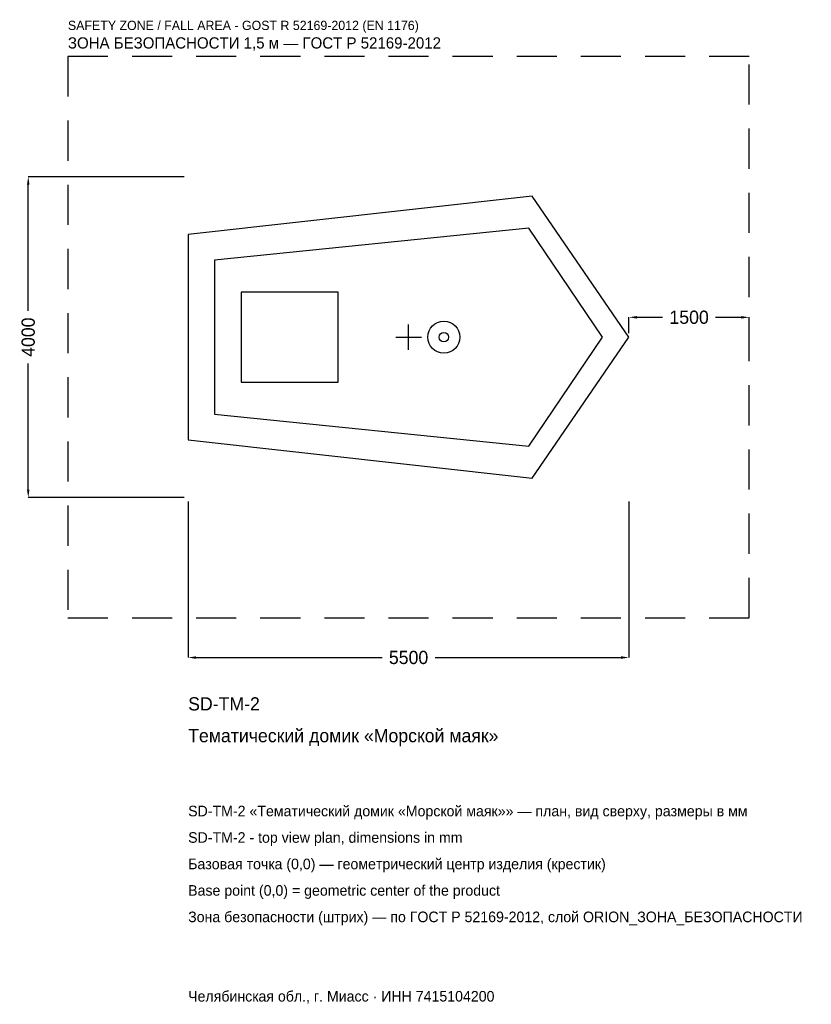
# Model space of a CAD drawing. Header units: metres. Extents: x -4852 to 5025, y -8319 to 3959.
import ezdxf

# ---------------------------------------------------------------- set-up
doc = ezdxf.new("R2010")
doc.units = ezdxf.units.M
doc.linetypes.add('DASHED', pattern=[800, 500, -300])
for name, color, linetype in [('ORION_ДАННЫЕ', 3, 'Continuous'), ('ORION_ЗОНА_БЕЗОПАСНОСТИ', 1, 'Continuous'), ('ORION_КОНТУР', 7, 'Continuous'), ('ORION_РАЗМЕРЫ', 8, 'Continuous')]:
    doc.layers.add(name, color=color, linetype=linetype)
doc.dimstyles.new('ORION', dxfattribs={"dimtxt": 165, "dimasz": 99, "dimexe": 1.25, "dimexo": 49.5, "dimtad": 1, "dimdec": 0, "dimcen": 2.5, "dimazin": 3, "dimtfac": 1, "dimtmove": 0, "dimatfit": 3, "dimarcsym": 0})

# ---------------------------------------------------------------- blocks, each defined once
blk = doc.blocks.new('_CLOSEDFILLED')
at = {"color": 0, "linetype": 'BYBLOCK'}
blk.add_solid([(-1, 0.16), (0, 0), (-1, -0.16)], dxfattribs=at)
blk = doc.blocks.new('*D1')
for p, q in [((-2750, -2049.5), (-2750, -3995)), ((2750, -2049.5), (2750, -3995)), ((-2651, -3995), (-330, -3995)), ((330, -3995), (2651, -3995))]:
    blk.add_line(p, q)
at = {"layer": 'Defpoints'}
for p in [(-2750, -2000), (2750, -2000), (-2750, -3995)]:
    blk.add_point(p, dxfattribs=at)
at = {"layer": 'ORION_РАЗМЕРЫ', "xscale": 99, "yscale": 99, "rotation": 180}
blk.add_blockref('_CLOSEDFILLED', (-2750, -3995), dxfattribs=at)
at = {"layer": 'ORION_РАЗМЕРЫ', "xscale": 99, "yscale": 99}
blk.add_blockref('_CLOSEDFILLED', (2750, -3995), dxfattribs=at)
at = {"layer": 'ORION_РАЗМЕРЫ', "insert": (0, -3995), "char_height": 165, "attachment_point": 5}
blk.add_mtext('5500', dxfattribs=at)
blk = doc.blocks.new('*D2')
for p, q in [((-2799.5, 2000), (-4745, 2000)), ((-4745, 330), (-4745, 1901)), ((-4745, -1901), (-4745, -330)), ((-2799.5, -2000), (-4745, -2000))]:
    blk.add_line(p, q)
at = {"layer": 'Defpoints'}
for p in [(-2750, 2000), (-4745, -2000), (-2750, -2000)]:
    blk.add_point(p, dxfattribs=at)
at = {"layer": 'ORION_РАЗМЕРЫ', "xscale": 99, "yscale": 99}
for p, rotation in [((-4745, 2000), 90), ((-4745, -2000), 270)]:
    blk.add_blockref('_CLOSEDFILLED', p, dxfattribs=dict(at, rotation=rotation))
at = {"layer": 'ORION_РАЗМЕРЫ', "insert": (-4745, 0), "char_height": 165, "attachment_point": 5, "rotation": 90}
blk.add_mtext('4000', dxfattribs=at)
blk = doc.blocks.new('*D3')
for p, q in [((2750, 49.5), (2750, 247.5)), ((2849, 247.5), (3170, 247.5)), ((3830, 247.5), (4151, 247.5)), ((4250, 49.5), (4250, 247.5))]:
    blk.add_line(p, q)
at = {"layer": 'Defpoints'}
for p in [(2750, 247.5), (2750, 0), (4250, 0)]:
    blk.add_point(p, dxfattribs=at)
at = {"layer": 'ORION_РАЗМЕРЫ', "xscale": 99, "yscale": 99, "rotation": 180}
blk.add_blockref('_CLOSEDFILLED', (2750, 247.5), dxfattribs=at)
at = {"layer": 'ORION_РАЗМЕРЫ', "xscale": 99, "yscale": 99}
blk.add_blockref('_CLOSEDFILLED', (4250, 247.5), dxfattribs=at)
at = {"layer": 'ORION_РАЗМЕРЫ', "insert": (3500, 247.5), "char_height": 165, "attachment_point": 5}
blk.add_mtext('1500', dxfattribs=at)
blk = doc.blocks.new('ОРИОН SD-TM-2 Тематический домик Морской маяк')
at = {"layer": 'ORION_ЗОНА_БЕЗОПАСНОСТИ', "linetype": 'DASHED'}
blk.add_lwpolyline([(-4250, -3500), (4250, -3500), (4250, 3500), (-4250, 3500)], close=True, dxfattribs=at)
at = {"layer": 'ORION_КОНТУР'}
for points in [[(-2750, -1280), (1540, -1760), (2750, 0), (1540, 1760), (-2750, 1280)], [(-2420, -960), (1501.5, -1360), (2420, 0), (1501.5, 1360), (-2420, 960)], [(-2090, -560), (-880, -560), (-880, 560), (-2090, 560)]]:
    blk.add_lwpolyline(points, close=True, dxfattribs=at)
for radius in [200, 60]:
    blk.add_circle((440, 0), radius, dxfattribs=at)
at = {"layer": 'ORION_РАЗМЕРЫ'}
for p, q in [((0, -160), (0, 160)), ((-160, 0), (160, 0))]:
    blk.add_line(p, q, dxfattribs=at)
at = {"layer": 'ORION_ДАННЫЕ'}
for tag, p in [('АРТИКУЛ', (-2750, -4655)), ('НАИМЕНОВАНИЕ', (-2750, -5051))]:
    blk.add_attdef(tag, p, '', height=165, dxfattribs=at)
at = {"layer": 'ORION_ДАННЫЕ', "flags": 1}
for tag, p in [('ПРОИЗВОДИТЕЛЬ', (-2750, -5447)), ('ТЕЛЕФОН', (-2750, -5843)), ('САЙТ', (-2750, -6635)), ('АДРЕС', (-2750, -7031)), ('РЕКВИЗИТЫ', (-2750, -7427)), ('ГАБАРИТЫ', (-2750, -7823)), ('ЗОНА_БЕЗОПАСНОСТИ', (-2750, -8219))]:
    blk.add_attdef(tag, p, '', height=165, dxfattribs=at)
at = {"layer": 'ORION_ЗОНА_БЕЗОПАСНОСТИ', "color": 1}
for s, height, p in [('SAFETY ZONE / FALL AREA - GOST R 52169-2012 (EN 1176)', 115.5, (-4250, 3830)), ('ЗОНА БЕЗОПАСНОСТИ 1,5 м — ГОСТ Р 52169-2012', 140.25, (-4250, 3599))]:
    blk.add_text(s, height=height, dxfattribs=at).set_placement(p)
at = {"layer": 'ORION_РАЗМЕРЫ'}
dim = blk.add_linear_dim(base=(-4745, -2000), p1=(-2750, -2000), p2=(-2750, 2000), angle=90, dimstyle='ORION', dxfattribs=at)
dim.commit()
dim.dimension.update_dxf_attribs({"geometry": '*D2', "text_midpoint": (-4745, 0)})
for base, p1, p2, picture, middle in [((2750, 247.5), (2750, 0), (4250, 0), '*D3', (3500, 247.5)), ((-2750, -3995), (-2750, -2000), (2750, -2000), '*D1', (0, -3995))]:
    dim = blk.add_linear_dim(base=base, p1=p1, p2=p2, dimstyle='ORION', dxfattribs=at)
    dim.commit()
    dim.dimension.update_dxf_attribs({"geometry": picture, "text_midpoint": middle})

msp = doc.modelspace()

# ---------------------------------------------------------------- block references
msp.add_blockref('ОРИОН SD-TM-2 Тематический домик Морской маяк', (0, 0)).add_auto_attribs({'АРТИКУЛ': 'SD-TM-2', 'НАИМЕНОВАНИЕ': 'Тематический домик «Морской маяк»'})

# ---------------------------------------------------------------- texts
at = {"layer": 'ORION_ДАННЫЕ', "color": 3}
for s, p in [('SD-TM-2 «Тематический домик «Морской маяк»» — план, вид сверху, размеры в мм', (-2750, -5975)), ('SD-TM-2 - top view plan, dimensions in mm', (-2750, -6305)), ('Челябинская обл., г. Миасс · ИНН 7415104200', (-2750, -8285))]:
    msp.add_text(s, height=132, dxfattribs=at).set_placement(p)
at = {"layer": 'ORION_ДАННЫЕ', "color": 7}
for s, p in [('Базовая точка (0,0) — геометрический центр изделия (крестик)', (-2750, -6635)), ('Base point (0,0) = geometric center of the product', (-2750, -6965))]:
    msp.add_text(s, height=132, dxfattribs=at).set_placement(p)
at = {"layer": 'ORION_ДАННЫЕ', "color": 1}
msp.add_text('Зона безопасности (штрих) — по ГОСТ Р 52169-2012, слой ORION_ЗОНА_БЕЗОПАСНОСТИ', height=132, dxfattribs=at).set_placement((-2750, -7295))

doc.saveas('drawing.dxf')
